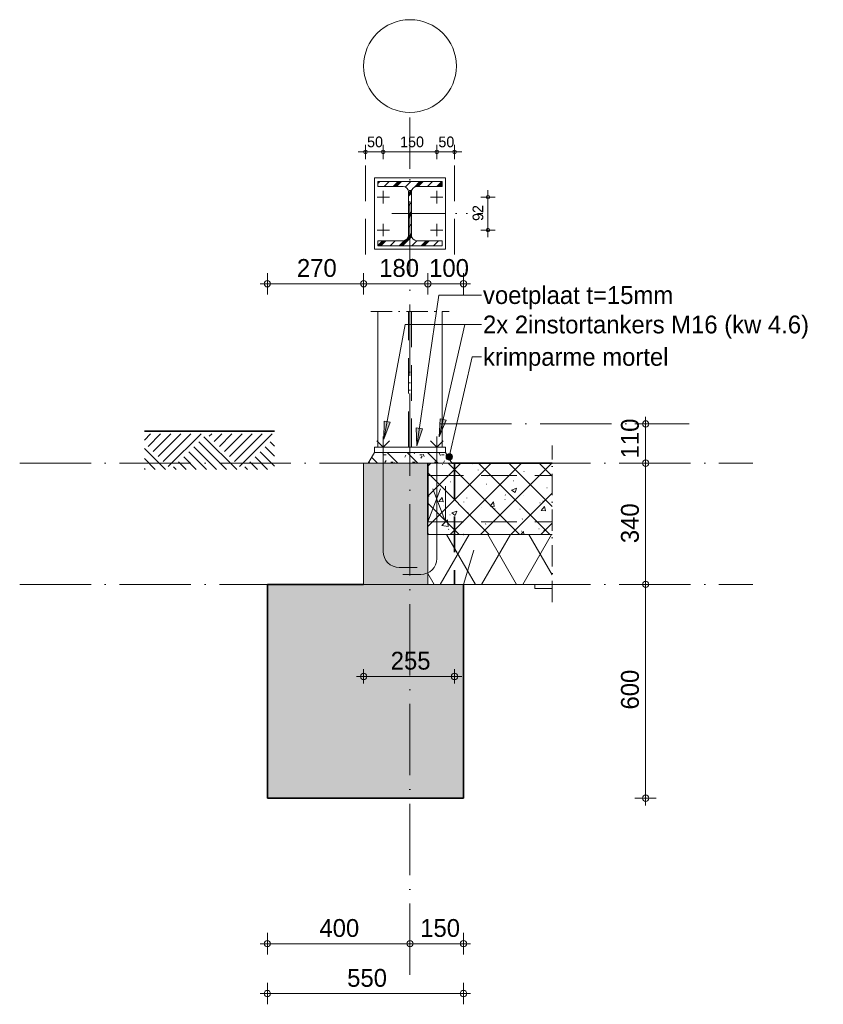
# Model space of a CAD drawing. Header units: millimetres. Extents: x 1146 to 62151, y -2394 to 40413.
# Tile 9 of 16: x 39543 to 41796, y -1628 to 1134. Entities that reach past the tile are written whole.
import ezdxf

# ---------------------------------------------------------------- set-up
doc = ezdxf.new("R2010")
doc.units = ezdxf.units.MM
for name, pattern in [('00_PBT_AFBR', [100, 60, -20, 0, -20]), ('00_PBT_HART', [240, 150, -30, 0, -30, 0, -30]), ('00_PBT_HID2', [150, 100, -50]), ('00_PBT_STRA', [560, 200, -40, 0, -40, 200, -40, 0, -40])]:
    doc.linetypes.add(name, pattern=pattern)
for name, color, linetype, lineweight in [('A-____-____-DIMS', 211, 'Continuous', 13), ('A-____-____-DIMS-20', 211, 'Continuous', 13), ('A-____-NOTE-TEXT', 131, 'Continuous', 18), ('A-DETL-____-OTLN', 90, 'Continuous', 13), ('A-DETL-GENF-HDLN', 90, '00_PBT_HID2', 18), ('A-DETL-GENF-OTLN', 92, 'Continuous', 18), ('A-FLOR-____-MCUT', 192, 'Continuous', 35), ('A-FLOR-____-PATT', 8, 'Continuous', 35), ('A-FLOR-LEVL-OTLN', 51, 'Continuous', 13), ('G-____-____-TEXT', 231, 'Continuous', 13), ('S-BEAM-____-MCUT', 12, 'Continuous', 18), ('S-BEAM-____-OTLN', 12, 'Continuous', 25), ('S-COLS-____-OTLN', 52, 'Continuous', 25), ('S-GRID-____-OTLN', 1, 'Continuous', 13)]:
    doc.layers.add(name, color=color, linetype=linetype, lineweight=lineweight)
doc.styles.add('PBT-Font_6', font='PBT-FONT.ttf', dxfattribs={"height": 50})
doc.styles.add('PBT-Font_7', font='PBT-FONT.ttf', dxfattribs={"height": 30})
doc.dimstyles.new('PBT_DIM_1_50mm_nk', dxfattribs={"dimscale": 304.8, "dimtxt": 30.082649, "dimasz": 0.032808, "dimexe": 0.065617, "dimexo": 0.0625, "dimgap": 0.013123, "dimtad": 1, "dimdec": 3, "dimrnd": 0.001, "dimdsep": 46, "dimtxsty": 'PBT-Font_7', "dimblk1": 'DOTBLANK', "dimblk2": 'DOTBLANK', "dimsah": 1, "dimcen": 0.09, "dimdle": 0.065617, "dimazin": 0, "dimtfac": 1, "dimtdec": 4, "dimtix": 1, "dimtmove": 0, "dimatfit": 3, "dimfxl": 0.065617, "dimfxlon": 1, "dimtvp": 1, "dimtolj": 1, "dimtzin": 0, "dimarcsym": 2})
doc.dimstyles.new('PBT_DIM_2_50mm', dxfattribs={"dimscale": 304.8, "dimtxt": 50.137748, "dimasz": 0.059055, "dimexe": 0.065617, "dimexo": 0.0625, "dimgap": 0.013123, "dimtad": 1, "dimdec": 3, "dimrnd": 0.001, "dimdsep": 46, "dimtxsty": 'PBT-Font_6', "dimblk1": 'DOTBLANK', "dimblk2": 'DOTBLANK', "dimsah": 1, "dimcen": 0.09, "dimdle": 0.065617, "dimazin": 0, "dimtfac": 1, "dimtdec": 4, "dimtix": 1, "dimtmove": 0, "dimatfit": 3, "dimfxl": 0.065617, "dimfxlon": 1, "dimtvp": 1, "dimtolj": 1, "dimtzin": 0, "dimarcsym": 2})
doc.dimstyles.new('PBT_DIM_2_50mm_nk_1', dxfattribs={"dimscale": 304.8, "dimtxt": 50.137748, "dimasz": 0.059055, "dimexe": 0.098425, "dimexo": 0.0625, "dimgap": 0.013123, "dimtad": 1, "dimdec": 3, "dimrnd": 0.001, "dimdsep": 46, "dimtxsty": 'PBT-Font_6', "dimblk1": 'DOTBLANK', "dimblk2": 'DOTBLANK', "dimsah": 1, "dimcen": 0.09, "dimdle": 0.065617, "dimazin": 0, "dimtfac": 1, "dimtdec": 4, "dimtix": 1, "dimtmove": 0, "dimatfit": 3, "dimfxl": 0.098425, "dimfxlon": 1, "dimtvp": 1, "dimtolj": 1, "dimtzin": 0, "dimarcsym": 2})

# ---------------------------------------------------------------- blocks, each defined once
blk = doc.blocks.new('28_PBT_SC_stalen kolom_H-profiel_R24 - HE180B-1678610-0_01a')
at = {"layer": 'S-COLS-____-OTLN', "lineweight": 18}
for p, q in [((9910, -65), (9910, 315)), ((10090, 315), (10090, -65))]:
    blk.add_line(p, q, dxfattribs=at)
at = {"layer": 'S-COLS-____-OTLN', "linetype": '00_PBT_HID2', "lineweight": 13}
for p, q in [((9995.75, -65), (9995.75, 315)), ((10004.25, 315), (10004.25, -65))]:
    blk.add_line(p, q, dxfattribs=at)
at = {"layer": 'S-COLS-____-OTLN', "linetype": '00_PBT_HART', "lineweight": 13}
blk.add_line((10000, -65), (10000, 315), dxfattribs=at)
blk = doc.blocks.new('00_PBT_DI_maaiveld - Maaiveld-1673357-0_01a')
at = {"layer": 'A-DETL-GENF-OTLN', "lineweight": 35}
blk.add_line((9620, -20), (9255.2, -20), dxfattribs=at)
at = {"layer": 'A-DETL-GENF-OTLN'}
for p, q in [((9272.6, -27.7), (9255.2, -45.1)), ((9300.8, -27.7), (9265.5, -63)), ((9329.1, -27.7), (9279.6, -77.2)), ((9357.4, -27.7), (9293.8, -91.3)), ((9385.7, -27.7), (9307.9, -105.4)), ((9414, -27.7), (9322.1, -119.6)), ((9407.9, -49.9), (9485.7, -127.7)), ((9422.1, -35.7), (9514, -127.7)), ((9444.3, -27.7), (9437.2, -34.7)), ((9472.6, -27.7), (9451.3, -48.9)), ((9500.8, -27.7), (9465.5, -63)), ((9529.1, -27.7), (9479.6, -77.2)), ((9529.1, -27.7), (9479.6, -77.2)), ((9557.4, -27.7), (9493.8, -91.3)), ((9585.7, -27.7), (9507.9, -105.4)), ((9614, -27.7), (9522.1, -119.6)), ((9607.9, -49.9), (9620, -62)), ((9255.2, -68.8), (9314, -127.7)), ((9379.6, -78.2), (9429.1, -127.7)), ((9393.8, -64), (9457.4, -127.7)), ((9579.6, -78.2), (9620, -118.5)), ((9593.8, -64), (9620, -90.3)), ((9255.2, -97.1), (9285.7, -127.7)), ((9351.3, -106.4), (9372.6, -127.7)), ((9365.5, -92.3), (9400.8, -127.7)), ((9551.3, -106.4), (9572.6, -127.7)), ((9565.5, -92.3), (9600.8, -127.7)), ((9255.2, -125.4), (9257.4, -127.7)), ((9337.2, -120.6), (9344.3, -127.7)), ((9537.2, -120.6), (9544.3, -127.7))]:
    blk.add_line(p, q, dxfattribs=at)
blk = doc.blocks.new('00_PBT_DI_LIB_kanaalplaat_Ldrsn - 200 mm geïsoleerd _140 nok_-1677083-0_01a')
at = {"layer": 'A-DETL-GENF-OTLN', "lineweight": 13}
h = blk.add_hatch(dxfattribs=at)
h.set_pattern_fill('FP_41', color=256, style=0, pattern_type=2)
h.set_pattern_definition([(60, (10229.42, -465.06), (-86.603, 50), []), (120, (10229.42, -465.06), (-86.603, -50), [])])
h.paths.add_polyline_path([(10398.5, -462), (10398.5, -310), (10050, -310), (10050, -450), (10350, -450), (10350, -462)])
at = {"layer": 'A-DETL-GENF-HDLN'}
for p, q in [((10050, -275), (10050, -110)), ((10050, -145), (10398.5, -145)), ((10050, -275), (10100, -145)), ((10100, -275), (10050, -145)), ((10100, -275), (10100, -145)), ((10050, -275), (10398.5, -275)), ((10050, -450), (10050, -310)), ((10150, -450), (10192.8, -310)), ((10150, -450), (10050, -450))]:
    blk.add_line(p, q, dxfattribs=at)
at = {"layer": 'A-DETL-GENF-OTLN', "lineweight": 35}
for p, q in [((10050, -275), (10050, -110)), ((10151, -310), (10150, -310))]:
    blk.add_line(p, q, dxfattribs=at)
at = {"layer": 'A-DETL-GENF-OTLN', "lineweight": 25}
blk.add_line((10050, -310), (10050, -275), dxfattribs=at)
at = {"layer": 'A-DETL-GENF-OTLN'}
for p, q in [((10398.5, -310), (10050, -310)), ((10050, -310), (10050, -450)), ((10050, -450), (10350, -450)), ((10350, -450), (10350, -462)), ((10350, -462), (10398.5, -462))]:
    blk.add_line(p, q, dxfattribs=at)
blk = doc.blocks.new('00_PBT_DI_afbreeklijn - Afbreeklijn doorsteek 20-1685931-0_01a')
at = {"layer": 'A-DETL-GENF-OTLN', "linetype": '00_PBT_AFBR'}
blk.add_line((9890, 315), (10110, 315), dxfattribs=at)
blk = doc.blocks.new('00_STR_DI_boutsymbool - Bout met haak-1680228-0_01a')
at = {"layer": 'A-DETL-GENF-OTLN'}
for p, q in [((10075, -65), (10057.3, -47.3)), ((10075, -65), (10075, -35)), ((10075, -65), (10092.7, -47.3)), ((10075, -65), (10075, -377.5)), ((10030, -422.5), (9980, -422.5))]:
    blk.add_line(p, q, dxfattribs=at)
blk.add_arc((10030, -377.5), 45, 270, 0, dxfattribs=at)
blk = doc.blocks.new('00_STR_DI_boutsymbool - Bout met haak-1680216-0_01a')
at = {"layer": 'A-DETL-GENF-OTLN'}
for p, q in [((9925, -65), (9907.3, -47.3)), ((9925, -65), (9925, -35)), ((9925, -65), (9942.7, -47.3)), ((9925, -65), (9925, -357.5)), ((9970, -402.5), (10020, -402.5))]:
    blk.add_line(p, q, dxfattribs=at)
blk.add_arc((9970, -357.5), 45, 180, 270, dxfattribs=at)
blk = doc.blocks.new('00_PBT_DI_afbreeklijn - Afbreeklijn doorsteek 50-1671760-0_01a')
at = {"layer": 'A-DETL-GENF-OTLN', "linetype": '00_PBT_AFBR'}
blk.add_line((10398.5, -500), (10398.5, -60), dxfattribs=at)
blk = doc.blocks.new('DIMBLOCK17-0_01a')
at = {"layer": 'A-____-____-DIMS-20'}
for p, q in [((41298, -450), (41268, -450)), ((41298, -1070), (41298, -450)), ((41298, -450), (41328, -450)), ((41298, -1050), (41268, -1050)), ((41298, -1050), (41328, -1050))]:
    blk.add_line(p, q, dxfattribs=at)
for centre in [(41298, -450), (41298, -1050)]:
    blk.add_circle(centre, 9, dxfattribs=at)
at = {"layer": 'A-____-____-DIMS-20', "color": 0, "insert": (41228.9, -801.1), "char_height": 50, "width": 122.601, "attachment_point": 1, "rotation": 90, "line_spacing_factor": 1.135194, "style": 'PBT-Font_6'}
blk.add_mtext('600', dxfattribs=at)
blk = doc.blocks.new('_DotBlank')
at = {"color": 0, "linetype": 'ByBlock', "lineweight": -2}
blk.add_line((-0.5, 0), (-1, 0), dxfattribs=at)
blk.add_circle((0, 0), 0.5, dxfattribs=at)
blk = doc.blocks.new('DIMBLOCK18-0_01a')
at = {"layer": 'A-____-____-DIMS-20'}
for p, q in [((41298, -110), (41268, -110)), ((41298, -450), (41298, -110)), ((41298, -110), (41328, -110)), ((41298, -450), (41268, -450)), ((41298, -450), (41328, -450))]:
    blk.add_line(p, q, dxfattribs=at)
for centre in [(41298, -110), (41298, -450)]:
    blk.add_circle(centre, 9, dxfattribs=at)
at = {"layer": 'A-____-____-DIMS-20', "color": 0, "insert": (41228.9, -334.4), "char_height": 50, "width": 130.547, "attachment_point": 1, "rotation": 90, "line_spacing_factor": 1.135194, "style": 'PBT-Font_6'}
blk.add_mtext('340', dxfattribs=at)
blk = doc.blocks.new('DIMBLOCK19-0_01a')
at = {"layer": 'A-____-____-DIMS-20'}
for p, q in [((41298, 0), (41268, 0)), ((41298, -110), (41298, 20)), ((41298, 0), (41328, 0)), ((41298, -110), (41268, -110)), ((41298, -110), (41328, -110))]:
    blk.add_line(p, q, dxfattribs=at)
for centre in [(41298, 0), (41298, -110)]:
    blk.add_circle(centre, 9, dxfattribs=at)
at = {"layer": 'A-____-____-DIMS-20', "color": 0, "insert": (41228.9, -96.6), "char_height": 50, "width": 99.897, "attachment_point": 1, "rotation": 90, "line_spacing_factor": 1.135194, "style": 'PBT-Font_6'}
blk.add_mtext('110', dxfattribs=at)
blk = doc.blocks.new('DIMBLOCK20-0_01a')
at = {"layer": 'A-____-____-DIMS-20'}
for p, q in [((40237.3, -1598.1), (40237.3, -1568.1)), ((40787.3, -1598.1), (40787.3, -1568.1)), ((40217.3, -1598.1), (40807.3, -1598.1)), ((40237.3, -1598.1), (40237.3, -1628.1)), ((40787.3, -1598.1), (40787.3, -1628.1))]:
    blk.add_line(p, q, dxfattribs=at)
for centre in [(40237.3, -1598.1), (40787.3, -1598.1)]:
    blk.add_circle(centre, 9, dxfattribs=at)
at = {"layer": 'A-____-____-DIMS-20', "color": 0, "insert": (40461.2, -1529), "char_height": 50, "width": 122.601, "attachment_point": 1, "line_spacing_factor": 1.135194, "style": 'PBT-Font_6'}
blk.add_mtext('550', dxfattribs=at)
blk = doc.blocks.new('DIMBLOCK21-0_01a')
at = {"layer": 'A-____-____-DIMS-20'}
for p, q in [((40237.3, -1458.1), (40237.3, -1428.1)), ((40637.3, -1458.1), (40637.3, -1428.1)), ((40217.3, -1458.1), (40637.3, -1458.1)), ((40237.3, -1458.1), (40237.3, -1488.1)), ((40637.3, -1458.1), (40637.3, -1488.1))]:
    blk.add_line(p, q, dxfattribs=at)
for centre in [(40237.3, -1458.1), (40637.3, -1458.1)]:
    blk.add_circle(centre, 9, dxfattribs=at)
at = {"layer": 'A-____-____-DIMS-20', "color": 0, "insert": (40383.4, -1389), "char_height": 50, "width": 129.412, "attachment_point": 1, "line_spacing_factor": 1.135194, "style": 'PBT-Font_6'}
blk.add_mtext('400', dxfattribs=at)
blk = doc.blocks.new('DIMBLOCK22-0_01a')
at = {"layer": 'A-____-____-DIMS-20'}
for p, q in [((40637.3, -1458.1), (40637.3, -1428.1)), ((40787.3, -1458.1), (40787.3, -1428.1)), ((40637.3, -1458.1), (40807.3, -1458.1)), ((40637.3, -1458.1), (40637.3, -1488.1)), ((40787.3, -1458.1), (40787.3, -1488.1))]:
    blk.add_line(p, q, dxfattribs=at)
for centre in [(40637.3, -1458.1), (40787.3, -1458.1)]:
    blk.add_circle(centre, 9, dxfattribs=at)
at = {"layer": 'A-____-____-DIMS-20', "color": 0, "insert": (40666, -1389), "char_height": 50, "width": 111.249, "attachment_point": 1, "line_spacing_factor": 1.135194, "style": 'PBT-Font_6'}
blk.add_mtext('150', dxfattribs=at)
blk = doc.blocks.new('DIMBLOCK23-0_01a')
at = {"layer": 'A-____-____-DIMS-20'}
for p, q in [((40237.3, 393.4), (40237.3, 423.4)), ((40507.3, 393.4), (40507.3, 423.4)), ((40217.3, 393.4), (40507.3, 393.4)), ((40237.3, 393.4), (40237.3, 363.4)), ((40507.3, 393.4), (40507.3, 363.4))]:
    blk.add_line(p, q, dxfattribs=at)
for centre in [(40237.3, 393.4), (40507.3, 393.4)]:
    blk.add_circle(centre, 9, dxfattribs=at)
at = {"layer": 'A-____-____-DIMS-20', "color": 0, "insert": (40320.3, 462.6), "char_height": 50, "width": 124.871, "attachment_point": 1, "line_spacing_factor": 1.135194, "style": 'PBT-Font_6'}
blk.add_mtext('270', dxfattribs=at)
blk = doc.blocks.new('DIMBLOCK24-0_01a')
at = {"layer": 'A-____-____-DIMS-20'}
for p, q in [((40507.3, 393.4), (40507.3, 423.4)), ((40687.3, 393.4), (40687.3, 423.4)), ((40507.3, 393.4), (40687.3, 393.4)), ((40507.3, 393.4), (40507.3, 363.4)), ((40687.3, 393.4), (40687.3, 363.4))]:
    blk.add_line(p, q, dxfattribs=at)
for centre in [(40507.3, 393.4), (40687.3, 393.4)]:
    blk.add_circle(centre, 9, dxfattribs=at)
at = {"layer": 'A-____-____-DIMS-20', "color": 0, "insert": (40551, 462.6), "char_height": 50, "width": 111.249, "attachment_point": 1, "line_spacing_factor": 1.135194, "style": 'PBT-Font_6'}
blk.add_mtext('180', dxfattribs=at)
blk = doc.blocks.new('DIMBLOCK25-0_01a')
at = {"layer": 'A-____-____-DIMS-20'}
for p, q in [((40687.3, 393.4), (40687.3, 423.4)), ((40787.3, 393.4), (40787.3, 423.4)), ((40687.3, 393.4), (40807.3, 393.4)), ((40687.3, 393.4), (40687.3, 363.4)), ((40787.3, 393.4), (40787.3, 363.4))]:
    blk.add_line(p, q, dxfattribs=at)
for centre in [(40687.3, 393.4), (40787.3, 393.4)]:
    blk.add_circle(centre, 9, dxfattribs=at)
at = {"layer": 'A-____-____-DIMS-20', "color": 0, "insert": (40691, 462.6), "char_height": 50, "width": 111.249, "attachment_point": 1, "line_spacing_factor": 1.135194, "style": 'PBT-Font_6'}
blk.add_mtext('100', dxfattribs=at)
blk = doc.blocks.new('00_PBT_GA_stramienbol - Grid Head detail-1677896-0_01a')
at = {"layer": 'A-____-NOTE-TEXT'}
blk.add_circle((10000, 1004.1), 130, dxfattribs=at)
blk = doc.blocks.new('DIMBLOCK26-0_01a')
at = {"layer": 'A-____-____-DIMS-20'}
for p, q in [((40855.9, 636.1), (40835.9, 636.1)), ((40855.9, 656.1), (40855.9, 524.1)), ((40855.9, 636.1), (40875.9, 636.1)), ((40855.9, 544.1), (40835.9, 544.1)), ((40855.9, 544.1), (40875.9, 544.1))]:
    blk.add_line(p, q, dxfattribs=at)
for centre in [(40855.9, 636.1), (40855.9, 544.1)]:
    blk.add_circle(centre, 5, dxfattribs=at)
at = {"layer": 'A-____-____-DIMS-20', "color": 0, "insert": (40812.8, 569.4), "char_height": 30, "width": 49.722, "attachment_point": 1, "rotation": 90, "line_spacing_factor": 1.135194, "style": 'PBT-Font_7'}
blk.add_mtext('92', dxfattribs=at)
blk = doc.blocks.new('DIMBLOCK27-0_01a')
at = {"layer": 'A-____-____-DIMS-20'}
for p, q in [((40512.3, 763.2), (40512.3, 783.2)), ((40562.3, 763.2), (40562.3, 783.2)), ((40492.3, 763.2), (40562.3, 763.2)), ((40512.3, 763.2), (40512.3, 743.2)), ((40562.3, 763.2), (40562.3, 743.2))]:
    blk.add_line(p, q, dxfattribs=at)
for centre in [(40512.3, 763.2), (40562.3, 763.2)]:
    blk.add_circle(centre, 5, dxfattribs=at)
at = {"layer": 'A-____-____-DIMS-20', "color": 0, "insert": (40516.9, 806.3), "char_height": 30, "width": 49.04, "attachment_point": 1, "line_spacing_factor": 1.135194, "style": 'PBT-Font_7'}
blk.add_mtext('50', dxfattribs=at)
blk = doc.blocks.new('DIMBLOCK28-0_01a')
at = {"layer": 'A-____-____-DIMS-20'}
for p, q in [((40562.3, 763.2), (40562.3, 783.2)), ((40712.3, 763.2), (40712.3, 783.2)), ((40562.3, 763.2), (40712.3, 763.2)), ((40562.3, 763.2), (40562.3, 743.2)), ((40712.3, 763.2), (40712.3, 743.2))]:
    blk.add_line(p, q, dxfattribs=at)
for centre in [(40562.3, 763.2), (40712.3, 763.2)]:
    blk.add_circle(centre, 5, dxfattribs=at)
at = {"layer": 'A-____-____-DIMS-20', "color": 0, "insert": (40609.5, 806.3), "char_height": 30, "width": 66.749, "attachment_point": 1, "line_spacing_factor": 1.135194, "style": 'PBT-Font_7'}
blk.add_mtext('150', dxfattribs=at)
blk = doc.blocks.new('DIMBLOCK29-0_01a')
at = {"layer": 'A-____-____-DIMS-20'}
for p, q in [((40712.3, 763.2), (40712.3, 783.2)), ((40762.3, 763.2), (40762.3, 783.2)), ((40712.3, 763.2), (40782.3, 763.2)), ((40712.3, 763.2), (40712.3, 743.2)), ((40762.3, 763.2), (40762.3, 743.2))]:
    blk.add_line(p, q, dxfattribs=at)
for centre in [(40712.3, 763.2), (40762.3, 763.2)]:
    blk.add_circle(centre, 5, dxfattribs=at)
at = {"layer": 'A-____-____-DIMS-20', "color": 0, "insert": (40716.9, 806.3), "char_height": 30, "width": 49.04, "attachment_point": 1, "line_spacing_factor": 1.135194, "style": 'PBT-Font_7'}
blk.add_mtext('50', dxfattribs=at)
blk = doc.blocks.new('DIMBLOCK30-0_01a')
at = {"layer": 'A-____-____-DIMS-20'}
for p, q in [((40507.3, -708.3), (40507.3, -688.3)), ((40762.3, -708.3), (40762.3, -688.3)), ((40487.3, -708.3), (40782.3, -708.3)), ((40507.3, -708.3), (40507.3, -728.3)), ((40762.3, -708.3), (40762.3, -728.3))]:
    blk.add_line(p, q, dxfattribs=at)
for centre in [(40507.3, -708.3), (40762.3, -708.3)]:
    blk.add_circle(centre, 9, dxfattribs=at)
at = {"layer": 'A-____-____-DIMS-20', "color": 0, "insert": (40583.3, -639.2), "char_height": 50, "width": 123.736, "attachment_point": 1, "line_spacing_factor": 1.135194, "style": 'PBT-Font_6'}
blk.add_mtext('255', dxfattribs=at)

msp = doc.modelspace()

# ---------------------------------------------------------------- hatches: boundary and pattern name
at = {"layer": 'A-DETL-GENF-OTLN', "lineweight": 13}
h = msp.add_hatch(dxfattribs=at)
h.set_pattern_fill('FP_44', style=0, pattern_type=2)
h.set_pattern_definition([(45, (40380.517, 847.874), (-30.48, 30.48), []), (45, (40406.425, 847.874), (-30.48, 30.48), []), (45, (40407.95, 847.874), (-30.48, 30.48), []), (45, (40409.473, 847.874), (-30.48, 30.48), []), (45, (40410.997, 847.874), (-30.48, 30.48), []), (45, (40412.52, 847.874), (-30.48, 30.48), []), (45, (40414.045, 847.874), (-30.48, 30.48), []), (45, (40415.57, 847.874), (-30.48, 30.48), [])])
h.paths.add_polyline_path([(40547.3188, 500.0732), (40727.3188, 500.0732), (40727.3188, 514.0732), (40656.2184, 514.1193), (40652.6865, 514.5843), (40649.0688, 516.0828), (40645.9621, 518.4666), (40643.5784, 521.5732), (40642.0799, 525.1909), (40641.5688, 529.0732), (40641.5688, 651.0732), (40642.0799, 654.9554), (40643.5784, 658.5732), (40645.9621, 661.6798), (40649.0688, 664.0635), (40652.6865, 665.562), (40656.5688, 666.0732), (40727.3188, 666.0732), (40727.3188, 680.0732), (40547.3188, 680.0732), (40547.3188, 666.0732), (40618.0688, 666.0732), (40621.951, 665.562), (40625.5688, 664.0635), (40628.6754, 661.6798), (40631.0591, 658.5732), (40632.5576, 654.9554), (40633.0688, 651.0732), (40633.0688, 529.0732), (40632.5576, 525.1909), (40631.0591, 521.5732), (40628.6754, 518.4666), (40625.5688, 516.0828), (40621.951, 514.5843), (40618.0688, 514.0732), (40547.3188, 514.0732)])
h = msp.add_hatch(dxfattribs=at)
h.set_pattern_fill('FP_42', style=0, pattern_type=2)
h.set_pattern_definition([(0, (40380.517, 847.874), (81.28, 20.32), [6.706, -54.254, 6.706, -54.254, -325.12]), (0, (40380.517, 847.874), (81.28, 20.32), [-121.92, 6.706, -115.214, 6.706, -54.254, -142.24]), (0, (40380.517, 847.874), (81.28, 20.32), [-304.8, 6.706, -33.934, 6.706, -94.894]), (120, (40410.997, 858.034), (-58.23764, 60.23054), [6.706, -54.254, 6.706, -54.254, -325.12]), (120, (40410.997, 858.034), (-58.23764, 60.23054), [-121.92, 6.706, -115.214, 6.706, -54.254, -142.24]), (120, (40410.997, 858.034), (-58.23764, 60.23054), [-304.8, 6.706, -33.934, 6.706, -94.894]), (240, (40421.157, 898.674), (-23.04236, -80.55054), [6.706, -54.254, 6.706, -54.254, -325.12]), (240, (40421.157, 898.674), (-23.04236, -80.55054), [-121.92, 6.706, -115.214, 6.706, -54.254, -142.24]), (240, (40421.157, 898.674), (-23.04236, -80.55054), [-304.8, 6.706, -33.934, 6.706, -94.894])])
h.paths.add_polyline_path([(40754.6393, -110), (40737.3188, -80), (40537.3188, -80), (40519.9982, -110), (40656.2184, -110)])
h = msp.add_hatch(dxfattribs=at)
h.set_pattern_fill('FP_43', style=0, pattern_type=2)
h.set_pattern_definition([(135, (40380.517, 847.874), (-28.2843, -28.2843), [])])
h.paths.add_polyline_path([(40754.6393, -110), (40737.3188, -80), (40537.3188, -80), (40519.9982, -110), (40656.2184, -110)])
at = {"layer": 'A-DETL-GENF-OTLN'}
msp.add_hatch(color=253, dxfattribs=at).paths.add_polyline_path([(40687.3188, -450), (40687.3188, -110), (40507.3188, -110), (40507.3188, -450), (40656.2184, -450)])
at = {"layer": 'A-FLOR-____-PATT', "lineweight": 13}
h = msp.add_hatch(dxfattribs=at)
h.set_pattern_fill('FP_40', color=256, style=0, pattern_type=2)
h.set_pattern_definition([(45, (40380.517, 847.874), (-42.4264, 42.4264), []), (135, (40380.517, 847.874), (-42.4264, -42.4264), []), (50, (40380.52, 847.87), (143.452, -12.55), [15, -165]), (355, (40380.52, 847.87), (-27.75, 150.438), [12, -132]), (100.451, (40392.47, 846.83), (115.702, 137.887), [12.748, -140.228]), (46.184, (40380.52, 887.87), (213.449, -33.104), [22.5, -247.5]), (96.636, (40398.3, 885.12), (186.93, 194.825), [19.122, -210.343]), (351.184, (40380.52, 887.87), (186.933, 194.823), [18, -198]), (21, (40400.52, 877.87), (119.381, -80.524), [15, -165]), (326, (40400.52, 877.87), (48.663, 145.03), [12, -132]), (71.451, (40410.47, 871.16), (168.045, 64.505), [12.748, -140.228]), (37.5, (40380.517, 847.874), (2.432, 66.5788), [0.6706, -129.729, 0.6706, -133.329, -132.5]), (37.5, (40380.517, 847.874), (2.432, 66.5788), [-264.4, 0.6706, -131.829]), (7.5, (40380.52, 847.874), (52.614, 78.8823), [0.6706, -75.729, 0.6706, -126.729, -50.5]), (7.5, (40380.52, 847.874), (52.614, 78.8823), [-203.8, 0.6706, -49.829]), (327.5, (40335.917, 847.874), (106.7645, -4.511), [0.6706, -49.329, 0.6706, -155.329, -207]), (327.5, (40335.917, 847.874), (106.7645, -4.511), [-206, 0.6706, -206.329]), (317.5, (40315.92, 847.87), (116.637, 20.021), [0.6706, -64.329, 0.6706, -102.929, -147]), (317.5, (40315.92, 847.87), (116.637, 20.021), [-168.6, 0.67, -146.329]), (317.5, (40315.92, 847.87), (116.637, 20.021), [0.6706, -64.329, 0.6706, -102.929, -147]), (317.5, (40315.92, 847.87), (116.637, 20.021), [-168.6, 0.67, -146.329])])
h.paths.add_polyline_path([(40987.3188, -310), (41035.8188, -310), (41035.8188, -110), (40687.3188, -110), (40687.3188, -310)])
at = {"layer": 'G-____-____-TEXT', "lineweight": 18}
for points in [[(40564.2833, -42.8963), (40582.0477, 4.6658), (40564.7091, 7.8732)], [(40718.8866, -36.0988), (40738.7076, 10.6436), (40721.5254, 14.6039)], [(40656.5245, -61.7964), (40672.4109, -13.5745), (40654.96, -11.0492)]]:
    msp.add_hatch(color=7, dxfattribs=at).paths.add_polyline_path(points)
h = msp.add_hatch(color=7, dxfattribs=at)
edge = h.paths.add_edge_path()
edge.add_arc((40747.4287, -92.3875), 9, 0, 360)
at = {"layer": 'S-BEAM-____-OTLN'}
msp.add_hatch(color=256, dxfattribs=at).paths.add_polyline_path([(40237.3188, -1050), (40787.3188, -1050), (40787.3188, -450), (40237.3188, -450), (40237.3188, -451.2708)])

# ---------------------------------------------------------------- linework, layer by layer
at = {"layer": 'A-DETL-____-OTLN', "linetype": '00_PBT_HART'}
for p, q in [((40637.3188, 475.0732), (40637.3188, 860.0732)), ((40586.5688, 590.0732), (40841.5688, 590.0732))]:
    msp.add_line(p, q, dxfattribs=at)
at = {"layer": 'A-DETL-____-OTLN', "linetype": '00_PBT_HID2'}
for p, q in [((40762.3188, 475.0732), (40762.3188, 775.0732)), ((40512.3188, 475.0732), (40512.3188, 770.0732))]:
    msp.add_line(p, q, dxfattribs=at)
at = {"layer": 'A-DETL-____-OTLN'}
for p, q in [((40537.3188, 690.0732), (40737.3188, 690.0732)), ((40537.3188, 490.0732), (40537.3188, 690.0732)), ((40737.3188, 690.0732), (40737.3188, 490.0732)), ((40544.8188, 636.0732), (40579.8188, 636.0732)), ((40562.3188, 653.5732), (40562.3188, 618.5732)), ((40729.8188, 636.0732), (40694.8188, 636.0732)), ((40712.3188, 653.5732), (40712.3188, 618.5732)), ((40562.3188, 526.5732), (40562.3188, 561.5732)), ((40712.3188, 526.5732), (40712.3188, 561.5732)), ((40544.8188, 544.0732), (40579.8188, 544.0732)), ((40729.8188, 544.0732), (40694.8188, 544.0732)), ((40737.3188, 490.0732), (40537.3188, 490.0732))]:
    msp.add_line(p, q, dxfattribs=at)
at = {"layer": 'A-DETL-____-OTLN', "lineweight": 18}
for p, q in [((40547.3188, 680.0732), (40547.3188, 666.0732)), ((40727.3188, 680.0732), (40547.3188, 680.0732)), ((40547.3188, 666.0732), (40618.0688, 666.0732)), ((40656.5688, 666.0732), (40727.3188, 666.0732)), ((40727.3188, 666.0732), (40727.3188, 680.0732)), ((40633.0688, 651.0732), (40633.0688, 529.0732)), ((40641.5688, 529.0732), (40641.5688, 651.0732)), ((40618.0688, 514.0732), (40547.3188, 514.0732)), ((40547.3188, 514.0732), (40547.3188, 500.0732)), ((40547.3188, 500.0732), (40727.3188, 500.0732)), ((40727.3188, 514.0732), (40656.5688, 514.0732)), ((40727.3188, 500.0732), (40727.3188, 514.0732)), ((40537.3188, -80), (40519.9982, -110)), ((40737.3188, -65), (40537.3188, -65)), ((40537.3188, -65), (40537.3188, -80)), ((40737.3188, -80), (40537.3188, -80)), ((40737.3188, -80), (40737.3188, -65)), ((40754.6393, -110), (40737.3188, -80)), ((40519.9982, -110), (40507.3188, -110)), ((40507.3188, -110), (40507.3188, -450)), ((40519.9982, -110), (40754.6393, -110)), ((40687.3188, -310), (40687.3188, -110)), ((40507.3188, -450), (40687.3188, -450))]:
    msp.add_line(p, q, dxfattribs=at)
at = {"layer": 'A-DETL-____-OTLN', "linetype": '00_PBT_STRA', "lineweight": 18}
msp.add_line((40722.0621, 0), (41419.9577, 0), dxfattribs=at)
at = {"layer": 'A-DETL-____-OTLN', "linetype": '00_PBT_HID2', "lineweight": 35}
msp.add_line((40762.3188, -110), (40762.3188, -450), dxfattribs=at)
at = {"layer": 'A-DETL-____-OTLN', "lineweight": 18}
for centre, start, end in [((40618.0688, 651.0732), 0, 90), ((40656.5688, 651.0732), 90, 180), ((40618.0688, 529.0732), 270, 360), ((40656.5688, 529.0732), 180, 270)]:
    msp.add_arc(centre, 15, start, end, dxfattribs=at)
at = {"layer": 'A-FLOR-____-MCUT'}
msp.add_line((41035.8188, -110), (40754.6393, -110), dxfattribs=at)
at = {"layer": 'A-FLOR-LEVL-OTLN', "linetype": '00_PBT_STRA', "lineweight": 18}
for p, q in [((39542.9717, -110), (41598.8277, -110)), ((39542.9717, -450), (41598.8277, -450))]:
    msp.add_line(p, q, dxfattribs=at)
at = {"layer": 'G-____-____-TEXT', "color": 250, "lineweight": 18}
for p, q in [((40656.5245, -61.7964), (40717.7912, 361.5786)), ((40717.7912, 361.5786), (40838, 361.5786)), ((40564.2833, -42.8963), (40623.84, 279.054)), ((40623.84, 279.054), (40838, 279.054)), ((40718.8866, -36.0988), (40791.5251, 279.054)), ((40791.5251, 279.054), (40838, 279.054)), ((40747.4287, -92.3875), (40811.7424, 188.2769)), ((40811.7424, 188.2769), (40838, 188.2769)), ((40564.7091, 7.8732), (40564.2833, -42.8963)), ((40564.2833, -42.8963), (40582.0477, 4.6658)), ((40582.0477, 4.6658), (40564.7091, 7.8732)), ((40721.5254, 14.6039), (40718.8866, -36.0988)), ((40718.8866, -36.0988), (40738.7076, 10.6436)), ((40738.7076, 10.6436), (40721.5254, 14.6039)), ((40672.4109, -13.5745), (40654.96, -11.0492)), ((40654.96, -11.0492), (40656.5245, -61.7964)), ((40656.5245, -61.7964), (40672.4109, -13.5745))]:
    msp.add_line(p, q, dxfattribs=at)
msp.add_circle((40747.4287, -92.3875), 9, dxfattribs=at)
at = {"layer": 'S-BEAM-____-MCUT', "lineweight": 35}
for p, q in [((40507.3188, -450), (40237.3188, -450)), ((40237.3188, -450), (40237.3188, -1050)), ((40787.3188, -1050), (40787.3188, -450)), ((40237.3188, -1050), (40787.3188, -1050))]:
    msp.add_line(p, q, dxfattribs=at)
at = {"layer": 'S-GRID-____-OTLN', "linetype": '00_PBT_STRA', "lineweight": 18}
msp.add_line((40637.3188, -1545.7322), (40637.3188, 672.7283), dxfattribs=at)

# ---------------------------------------------------------------- block references
at = {"layer": 'A-____-NOTE-TEXT'}
msp.add_blockref('00_PBT_GA_stramienbol - Grid Head detail-1677896-0_01a', (30637.3188, 0), dxfattribs=at)
at = {"layer": 'A-DETL-GENF-OTLN'}
for name in ['00_PBT_DI_afbreeklijn - Afbreeklijn doorsteek 20-1685931-0_01a', '00_PBT_DI_maaiveld - Maaiveld-1673357-0_01a', '00_STR_DI_boutsymbool - Bout met haak-1680216-0_01a', '00_STR_DI_boutsymbool - Bout met haak-1680228-0_01a', '00_PBT_DI_afbreeklijn - Afbreeklijn doorsteek 50-1671760-0_01a', '00_PBT_DI_LIB_kanaalplaat_Ldrsn - 200 mm geïsoleerd _140 nok_-1677083-0_01a']:
    msp.add_blockref(name, (30637.3188, 0), dxfattribs=at)
at = {"layer": 'S-COLS-____-OTLN', "linetype": '00_PBT_HART', "lineweight": 13}
msp.add_blockref('28_PBT_SC_stalen kolom_H-profiel_R24 - HE180B-1678610-0_01a', (30637.3188, 0), dxfattribs=at)

# ---------------------------------------------------------------- texts
at = {"layer": 'G-____-____-TEXT', "color": 7, "lineweight": 18, "char_height": 50, "attachment_point": 1, "style": 'PBT-Font_6'}
for s, insert, width in [('voetplaat t=15mm', (40842, 386.5786), 657.38375), ('2x 2instortankers M16 (kw 4.6)', (40842, 304.054), 1173.6705), ('krimparme mortel', (40842, 213.2769), 649.366875)]:
    msp.add_mtext(s, dxfattribs=dict(at, insert=insert, width=width))

# ---------------------------------------------------------------- dimensions: what is measured, and where the dimension line sits
at = {"layer": 'A-____-____-DIMS'}
for base, p1, p2, dimstyle, override, picture, middle in [((40562.3188, 763.1803), (40512.3188, 783.1803), (40562.3188, 743.1803), 'PBT_DIM_1_50mm_nk', {"dimpost": '<>', "dimfxl": 64.031242}, 'DIMBLOCK27-0_01a', (40537.3188, 782.1803)), ((40712.3188, 763.1803), (40562.3188, 743.1803), (40712.3188, 743.1803), 'PBT_DIM_1_50mm_nk', {"dimpost": '<>', "dimfxl": 150}, 'DIMBLOCK28-0_01a', (40637.3188, 782.1803)), ((40762.3188, 763.1803), (40712.3188, 743.1803), (40762.3188, 783.1803), 'PBT_DIM_1_50mm_nk', {"dimpost": '<>', "dimfxl": 64.031242}, 'DIMBLOCK29-0_01a', (40737.3188, 782.1803)), ((40507.3188, 393.4325), (40237.3188, 363.4325), (40507.3188, 363.4325), 'PBT_DIM_2_50mm_nk_1', {"dimpost": '<>', "dimfxl": 270}, 'DIMBLOCK23-0_01a', (40372.3188, 422.4325)), ((40687.3188, 393.4325), (40507.3188, 363.4325), (40687.3188, 363.4325), 'PBT_DIM_2_50mm_nk_1', {"dimpost": '<>', "dimfxl": 180}, 'DIMBLOCK24-0_01a', (40597.3188, 422.4325)), ((40787.3188, 393.4325), (40687.3188, 363.4325), (40787.3188, 363.4325), 'PBT_DIM_2_50mm_nk_1', {"dimpost": '<>', "dimfxl": 100}, 'DIMBLOCK25-0_01a', (40737.3188, 422.4325)), ((40762.3188, -708.3273), (40507.3188, -688.3273), (40762.3188, -688.3273), 'PBT_DIM_2_50mm', {"dimpost": '<>', "dimfxl": 255}, 'DIMBLOCK30-0_01a', (40634.8188, -679.3273)), ((40637.3188, -1458.1488), (40237.3188, -1428.1488), (40637.3188, -1428.1488), 'PBT_DIM_2_50mm_nk_1', {"dimpost": '<>', "dimfxl": 400}, 'DIMBLOCK21-0_01a', (40437.3188, -1429.1488)), ((40787.3188, -1458.1488), (40637.3188, -1428.1488), (40787.3188, -1428.1488), 'PBT_DIM_2_50mm_nk_1', {"dimpost": '<>', "dimfxl": 150}, 'DIMBLOCK22-0_01a', (40712.3188, -1429.1488)), ((40787.3188, -1598.1488), (40237.3188, -1568.1488), (40787.3188, -1568.1488), 'PBT_DIM_2_50mm_nk_1', {"dimpost": '<>', "dimfxl": 550}, 'DIMBLOCK20-0_01a', (40512.3188, -1569.1488))]:
    dim = msp.add_linear_dim(base=base, p1=p1, p2=p2, dimstyle=dimstyle, override=override, dxfattribs=at)
    dim.commit()
    dim.dimension.update_dxf_attribs({"geometry": picture, "text_midpoint": middle})
for base, p1, p2, dimstyle, override, picture, middle in [((40855.8623, 544.0732), (40835.8623, 636.0732), (40835.8623, 544.0732), 'PBT_DIM_1_50mm_nk', {"dimpost": '<>', "dimfxl": 92}, 'DIMBLOCK26-0_01a', (40836.8623, 590.0732)), ((41297.9936, 0), (41267.9936, -110), (41267.9936, 0), 'PBT_DIM_2_50mm_nk_1', {"dimpost": '<>', "dimfxl": 110}, 'DIMBLOCK19-0_01a', (41268.9936, -55)), ((41297.9936, -110), (41267.9936, -450), (41267.9936, -110), 'PBT_DIM_2_50mm_nk_1', {"dimpost": '<>', "dimfxl": 340}, 'DIMBLOCK18-0_01a', (41268.9936, -280)), ((41297.9936, -450), (41267.9936, -1050), (41267.9936, -450), 'PBT_DIM_2_50mm_nk_1', {"dimpost": '<>', "dimfxl": 600}, 'DIMBLOCK17-0_01a', (41268.9936, -750))]:
    dim = msp.add_linear_dim(base=base, p1=p1, p2=p2, angle=90, dimstyle=dimstyle, override=override, dxfattribs=at)
    dim.commit()
    dim.dimension.update_dxf_attribs({"geometry": picture, "text_midpoint": middle})

doc.saveas('drawing.dxf')
